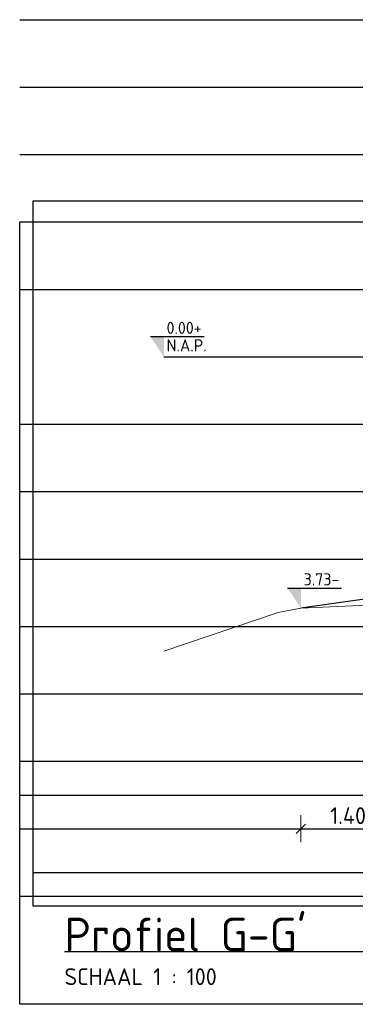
# Model space of a CAD drawing. Header units: millimetres. Extents: x 115999 to 116291, y 477119 to 477297.
# Tile 7 of 45: x 116018 to 116023, y 477163 to 477177. Entities that reach past the tile are written whole.
import ezdxf

# ---------------------------------------------------------------- set-up
doc = ezdxf.new("R2010")
doc.units = ezdxf.units.MM
doc.linetypes.add('AL-NAP_LIJN', pattern=[15.25, 12, -1.5, 0.25, -1.5])
doc.layers.get('Defpoints').update_dxf_attribs({"lineweight": 25})
for name, color, linetype, lineweight in [('B-WE-GW-MAAIVELD-GD', 93, 'Continuous', 18), ('X-XX-AL-AANPIJLING-M', 7, 'Continuous', 18), ('X-XX-AL-DETAIL1-GD', 7, 'Continuous', 25), ('X-XX-AL-NAP-GD', 7, 'AL-NAP_LIJN', 25), ('X-XX-AL-PEILMAAT-SD', 7, 'Continuous', 25), ('X-XX-AL-VERWIJZING-S', 7, 'Continuous', 25)]:
    doc.layers.add(name, color=color, linetype=linetype, lineweight=lineweight)
doc.layers.add('X-XX-AL-HULPLIJN-GD', color=205, linetype='Continuous', lineweight=25, plot=False)
doc.styles.add('NLCS-ISO', font='txt')
doc.styles.add('NLCS-ISO-ANNOTATIEF-T25', font='txt', dxfattribs={"height": 2.5})
doc.dimstyles.new('NLCS-ANNOTATIEF-T25-SCHRAP_L2_H1', dxfattribs={"dimtxt": 2.5, "dimasz": 1.4, "dimexe": 2, "dimexo": 2, "dimgap": 0.7, "dimtad": 1, "dimzin": 0, "dimdsep": 46, "dimtxsty": 'NLCS-ISO-ANNOTATIEF-T25', "dimblk": 'OBLIQUE', "dimcen": 0, "dimdle": 2, "dimclrd": 256, "dimclre": 256, "dimclrt": 256, "dimadec": 1, "dimazin": 0, "dimtfac": 1, "dimtdec": 3, "dimtofl": 0, "dimtmove": 0, "dimatfit": 3, "dimldrblk": 'OBLIQUE', "dimfxl": 2, "dimfxlon": 1, "dimtfillclr": 256, "dimtolj": 1, "dimtzin": 0, "dimlwd": -1, "dimlwe": -1, "dimarcsym": 0})

# ---------------------------------------------------------------- blocks, each defined once
blk = doc.blocks.new('SAL-VERWIJZING_ONDERSCHRIFT-SO')
at = {"linetype": 'Continuous', "style": 'NLCS-ISO'}
blk.add_text('SCHAAL 1 :', height=2.5, dxfattribs=at).set_placement((0, -3.75))
at = {"style": 'NLCS-ISO'}
for tag, p, height in [('OMSCHRIJVING', (0, 1.25), 5), ('SCHAAL', (18.15, -3.75), 2.5)]:
    blk.add_attdef(tag, p, '', height=height, dxfattribs=at)
blk = doc.blocks.new('SAL-PEILMAAT_INFRACAD_R01-SOD')
blk.add_line((-2, 3), (6, 3))
blk.add_solid([(-2, 3), (0, 3), (0, 0)])
at = {"style": 'NLCS-ISO'}
for tag, p in [('...', (0.4, 3.4)), ('REF', (0.4, 0.8))]:
    blk.add_attdef(tag, p, '', height=1.8, dxfattribs=at)
blk = doc.blocks.new('SAL-PEILMAAT_INFRACAD_H01-SOD')
blk.add_line((-2, 3), (6, 3))
blk.add_solid([(-2, 3), (0, 3), (0, 0)])
at = {"style": 'NLCS-ISO'}
blk.add_attdef('...', (0.4, 3.4), '', height=1.8, dxfattribs=at)
blk = doc.blocks.new('_Oblique')
at = {"color": 0, "linetype": 'ByBlock', "lineweight": -2}
blk.add_line((-0.5, -0.5), (0.5, 0.5), dxfattribs=at)
blk = doc.blocks.new('*D10')
at = {"layer": 'Defpoints', "color": 0, "transparency": 16777216}
for p in [(116023.696, 477168.786), (116022.296, 477168.586), (116023.696, 477165.316)]:
    blk.add_point(p, dxfattribs=at)
at = {"layer": 'X-XX-AL-AANPIJLING-M', "transparency": 16777216}
for p, q in [((116022.296, 477165.516), (116022.296, 477165.116)), ((116023.696, 477165.516), (116023.696, 477165.116)), ((116022.096, 477165.316), (116023.896, 477165.316))]:
    blk.add_line(p, q, dxfattribs=at)
at = {"layer": 'X-XX-AL-AANPIJLING-M', "transparency": 16777216, "xscale": 0.14, "yscale": 0.14, "zscale": 0.14, "rotation": 180}
blk.add_blockref('_Oblique', (116022.296, 477165.316), dxfattribs=at)
at = {"layer": 'X-XX-AL-AANPIJLING-M', "transparency": 16777216, "xscale": 0.14, "yscale": 0.14, "zscale": 0.14}
blk.add_blockref('_Oblique', (116023.696, 477165.316), dxfattribs=at)
at = {"layer": 'X-XX-AL-AANPIJLING-M', "transparency": 16777216, "insert": (116022.996, 477165.511), "char_height": 0.25, "attachment_point": 5, "style": 'NLCS-ISO-ANNOTATIEF-T25'}
blk.add_mtext('\\A1;1.40', dxfattribs=at)

msp = doc.modelspace()

# ---------------------------------------------------------------- linework, layer by layer
at = {"layer": 'B-WE-GW-MAAIVELD-GD', "color": 93, "linetype": 'Continuous', "lineweight": 18}
msp.add_lwpolyline([(116035.235, 477167.564), (116034.679, 477167.564), (116033.605, 477168.253), (116032.667, 477168.717), (116031.874, 477168.786), (116030.473, 477168.852), (116027.593, 477168.909), (116024.733, 477168.837), (116023.495, 477168.643), (116022.296, 477168.586), (116021.958, 477168.522), (116020.261, 477167.952)], dxfattribs=at)
at = {"layer": 'X-XX-AL-DETAIL1-GD'}
msp.add_lwpolyline([(116023.696, 477168.786), (116022.296, 477168.586)], dxfattribs=at)
at = {"layer": 'X-XX-AL-DETAIL1-GD', "flags": 128}
for points in [[(116018.32, 477164.668), (116052.426, 477164.668)], [(116018.785, 477163.497), (116024.441, 477163.497)]]:
    msp.add_lwpolyline(points, dxfattribs=at)
at = {"layer": 'X-XX-AL-HULPLIJN-GD'}
for p, q in [((116018.12, 477177.316), (116047.745, 477177.316)), ((116018.12, 477176.316), (116047.745, 477176.316)), ((116018.12, 477175.316), (116047.745, 477175.316)), ((116018.12, 477173.316), (116047.745, 477173.316)), ((116018.12, 477171.316), (116047.745, 477171.316)), ((116018.12, 477170.316), (116047.745, 477170.316)), ((116018.12, 477169.316), (116047.745, 477169.316)), ((116018.12, 477168.316), (116047.745, 477168.316)), ((116018.12, 477167.316), (116047.745, 477167.316)), ((116018.12, 477166.316), (116047.745, 477166.316)), ((116018.12, 477165.816), (116047.745, 477165.816)), ((116018.12, 477165.316), (116047.745, 477165.316)), ((116018.12, 477165.316), (116047.745, 477165.316)), ((116018.12, 477164.316), (116047.745, 477164.316))]:
    msp.add_line(p, q, dxfattribs=at)
for points in [[(116018.32, 477174.632), (116047.545, 477174.632), (116047.545, 477164.167), (116018.32, 477164.167)], [(116018.12, 477174.316), (116047.745, 477174.316), (116047.745, 477162.712), (116018.12, 477162.712)]]:
    msp.add_lwpolyline(points, close=True, dxfattribs=at)
at = {"layer": 'X-XX-AL-NAP-GD'}
msp.add_line((116020.261, 477172.316), (116048.386, 477172.316), dxfattribs=at)

# ---------------------------------------------------------------- block references
at = {"layer": 'X-XX-AL-PEILMAAT-SD', "xscale": 0.1, "yscale": 0.1, "zscale": 0.1}
for name, p, values in [('SAL-PEILMAAT_INFRACAD_R01-SOD', (116020.261, 477172.316), {'...': '0.00+', 'REF': 'N.A.P.'}), ('SAL-PEILMAAT_INFRACAD_H01-SOD', (116022.296, 477168.586), {'...': '3.73-'})]:
    msp.add_blockref(name, p, dxfattribs=at).add_auto_attribs(values)
at = {"layer": 'X-XX-AL-VERWIJZING-S', "xscale": 0.1, "yscale": 0.1, "zscale": 0.1}
msp.add_blockref('SAL-VERWIJZING_ONDERSCHRIFT-SO', (116018.785, 477163.372), dxfattribs=at).add_auto_attribs({'OMSCHRIJVING': "Profiel G-G'", 'SCHAAL': '100'})

# ---------------------------------------------------------------- dimensions: what is measured, and where the dimension line sits
at = {"layer": 'X-XX-AL-AANPIJLING-M'}
dim = msp.add_linear_dim(base=(116023.696, 477165.316), p1=(116022.296, 477168.586), p2=(116023.696, 477168.786), dimstyle='NLCS-ANNOTATIEF-T25-SCHRAP_L2_H1', dxfattribs=at)
dim.commit()
dim.dimension.update_dxf_attribs({"geometry": '*D10', "text_midpoint": (116022.996, 477165.511)})

doc.saveas('drawing.dxf')
